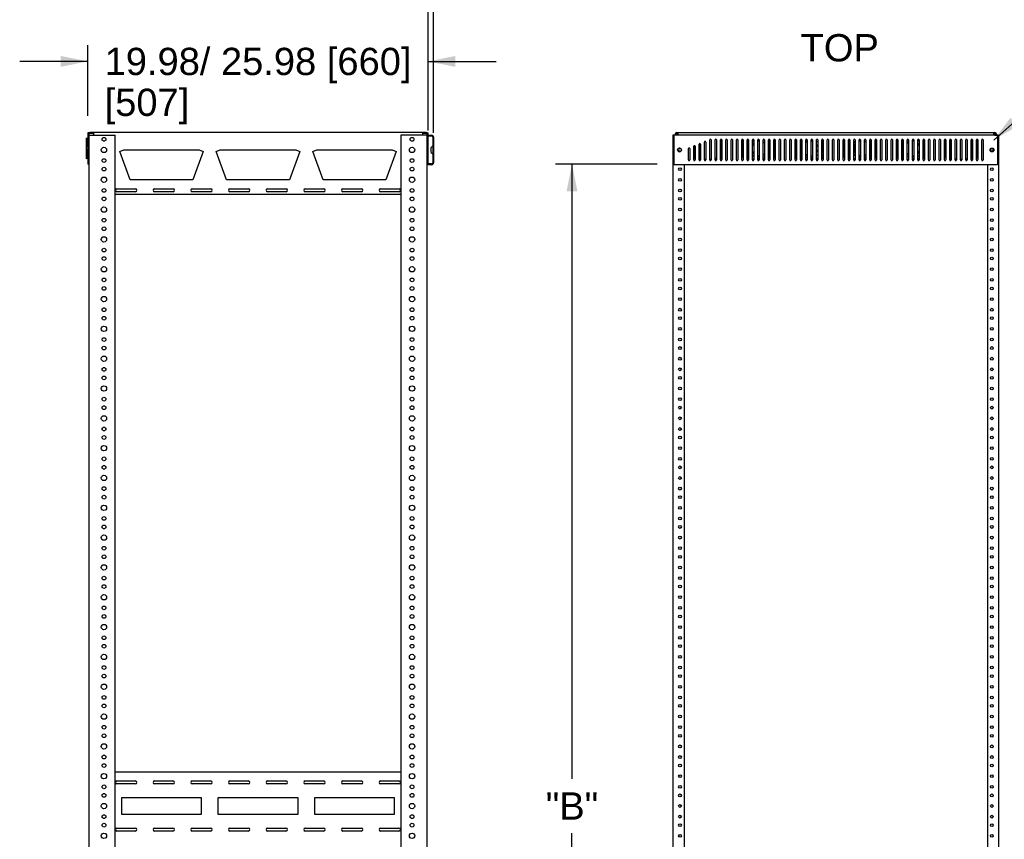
# Model space of a CAD drawing. Header units: inches. Extents: x 5 to 265, y 5 to 171.
# Tile 19 of 27: x 120 to 178, y 90 to 138. Entities that reach past the tile are written whole.
import ezdxf
from ezdxf.enums import TextEntityAlignment as Align

# ---------------------------------------------------------------- set-up
doc = ezdxf.new("R2010")
doc.units = ezdxf.units.IN
doc.header["$LTSCALE"] = 14.96
doc.header["$MEASUREMENT"] = 0
doc.layers.get('0').update_dxf_attribs({"linetype": 'CONTINUOUS'})
doc.layers.add('03_ALL_AXES', color=7, linetype='CONTINUOUS')
doc.layers.add('09_ALL_DETAIL_ITEMS', color=7, linetype='CONTINUOUS')
doc.styles.get("Standard").update_dxf_attribs({"font": 'arial.ttf'})
doc.dimstyles.new('DIMSTYLE_1', dxfattribs={"dimtxt": 1.6, "dimasz": 1.6, "dimexe": 0.06, "dimexo": 0.0625, "dimgap": 0.05, "dimtad": 0, "dimtih": 1, "dimtoh": 1, "dimdec": 3, "dimzin": 4, "dimdsep": 46, "dimtxsty": 'Standard', "dimblk": '_FILLED', "dimblk1": '_FILLED', "dimblk2": '_FILLED', "dimcen": 0.09, "dimadec": 0, "dimazin": 0, "dimtfac": 1, "dimtdec": 3, "dimtofl": 0, "dimtmove": 0, "dimatfit": 3, "dimldrblk": '_FILLED', "dimfxl": 0, "dimtolj": 1, "dimtzin": 4, "dimarcsym": 0})
doc.dimstyles.new('DIMSTYLE_2', dxfattribs={"dimtxt": 1.6, "dimasz": 1.6, "dimexe": 0.06, "dimexo": 0.0625, "dimgap": 0.05, "dimtad": 0, "dimtih": 1, "dimtoh": 1, "dimzin": 4, "dimdsep": 46, "dimtxsty": 'Standard', "dimblk": '_FILLED', "dimblk1": '_FILLED', "dimblk2": '_FILLED', "dimcen": 0.09, "dimadec": 0, "dimazin": 0, "dimtfac": 1, "dimtofl": 0, "dimtmove": 0, "dimatfit": 3, "dimldrblk": '_FILLED', "dimfxl": 0, "dimtolj": 1, "dimtzin": 4, "dimarcsym": 0})
doc.dimstyles.get("Standard").update_dxf_attribs({"dimtxt": 1.6, "dimasz": 1.6, "dimexe": 0.06, "dimexo": 0.0625, "dimgap": 0.09, "dimtad": 0, "dimtih": 1, "dimtoh": 1, "dimdec": 3, "dimzin": 4, "dimdsep": 46, "dimtxsty": 'Standard', "dimblk": '_FILLED', "dimblk1": '_FILLED', "dimblk2": '_FILLED', "dimcen": 0.09, "dimadec": 0, "dimazin": 0, "dimtp": 0.001, "dimtm": 0.001, "dimtfac": 1, "dimtdec": 3, "dimtofl": 0, "dimtmove": 0, "dimatfit": 3, "dimldrblk": '_FILLED', "dimfxl": 0, "dimtolj": 1, "dimtzin": 4, "dimarcsym": 0})

# ---------------------------------------------------------------- blocks, each defined once
blk = doc.blocks.new('_FILLED')
at = {"color": 0, "linetype": 'ByBlock'}
blk.add_solid([(0, 0), (-1, 0.2), (-1, -0.2)], dxfattribs=at)
blk = doc.blocks.new('*D13')
at = {"color": 7, "linetype": 'Continuous'}
for p, q in [((123.8, 131.978), (123.8, 136.132)), ((143.776, 131.978), (143.776, 136.132)), ((123.8, 135.172), (119.8, 135.172)), ((143.776, 135.172), (147.776, 135.172))]:
    blk.add_line(p, q, dxfattribs=at)
at = {"color": 7, "linetype": 'Continuous', "xscale": 1.6, "yscale": 1.6, "zscale": 1.6}
blk.add_blockref('_FILLED', (123.8, 135.172), dxfattribs=at)
at = {"color": 7, "linetype": 'Continuous', "xscale": 1.6, "yscale": 1.6, "zscale": 1.6, "rotation": 180}
blk.add_blockref('_FILLED', (143.776, 135.172), dxfattribs=at)
at = {"color": 7, "linetype": 'Continuous'}
for s, p in [('19.98', (127.581, 134.372)), ('/ 25.98 [660]', (136.584, 134.372)), ('[', (125.095, 131.972)), ('507', (127.269, 131.972)), (']', (129.443, 131.972))]:
    blk.add_text(s, height=1.6, dxfattribs=at).set_placement(p, align=Align.CENTER)
blk = doc.blocks.new('*D14')
at = {"color": 7, "linetype": 'Continuous'}
for p, q in [((143.776, 131.128), (143.776, 144.258)), ((144.089, 130.987), (144.089, 144.258)), ((143.776, 143.298), (137.416, 143.298)), ((144.089, 143.298), (148.089, 143.298))]:
    blk.add_line(p, q, dxfattribs=at)
at = {"color": 7, "linetype": 'Continuous', "xscale": 1.6, "yscale": 1.6, "zscale": 1.6}
blk.add_blockref('_FILLED', (143.776, 143.298), dxfattribs=at)
at = {"color": 7, "linetype": 'Continuous', "xscale": 1.6, "yscale": 1.6, "zscale": 1.6, "rotation": 180}
blk.add_blockref('_FILLED', (144.089, 143.298), dxfattribs=at)
at = {"color": 7, "linetype": 'Continuous'}
for s, p in [('.31', (132.536, 142.498)), ('[', (134.754, 142.498)), ('8', (135.997, 142.498)), (']', (136.616, 142.498)), ('(TRIM PANEL)', (136.616, 140.098))]:
    blk.add_text(s, height=1.6, dxfattribs=at).set_placement(p, align=Align.RIGHT)
blk = doc.blocks.new('*D18')
at = {"color": 7, "linetype": 'Continuous'}
for p, q in [((157.207, 129.141), (151.256, 129.141)), ((152.216, 129.141), (152.216, 93.078)), ((152.216, 53.815), (152.216, 89.878)), ((157.207, 53.815), (151.256, 53.815))]:
    blk.add_line(p, q, dxfattribs=at)
at = {"color": 7, "linetype": 'Continuous', "xscale": 1.6, "yscale": 1.6, "zscale": 1.6}
for p, rotation in [((152.216, 129.141), 90), ((152.216, 53.815), 270)]:
    blk.add_blockref('_FILLED', p, dxfattribs=dict(at, rotation=rotation))
at = {"color": 7, "linetype": 'Continuous'}
blk.add_text('"B"', height=1.6, dxfattribs=at).set_placement((152.216, 90.678), align=Align.CENTER)

msp = doc.modelspace()

# ---------------------------------------------------------------- linework, layer by layer
at = {"color": 7, "linetype": 'Continuous'}
for p, q in [((123.8, 130.9777), (123.8, 129.1407)), ((123.86, 130.9777), (123.8, 130.9777)), ((123.86, 130.9777), (123.86, 129.1407)), ((123.878, 53.8147), (123.878, 130.8527)), ((123.878, 130.8527), (125.405, 130.8527)), ((143.667, 130.9957), (123.909, 130.9957)), ((124.129, 130.9357), (123.909, 130.9357)), ((124.129, 130.9957), (124.129, 130.8527)), ((125.405, 52.1027), (125.405, 130.8527)), ((142.171, 130.8527), (142.171, 52.1027)), ((143.698, 130.8527), (142.171, 130.8527)), ((143.447, 130.9957), (143.447, 130.8527)), ((143.667, 130.9357), (143.447, 130.9357)), ((143.698, 130.8527), (143.698, 53.8147)), ((143.716, 129.1407), (143.716, 130.9777)), ((143.716, 130.9777), (143.776, 130.9777)), ((143.776, 130.8437), (143.776, 130.9777)), ((143.776, 130.8437), (143.776, 130.7967)), ((143.776, 130.8437), (143.98, 130.8437)), ((143.776, 129.1587), (143.776, 130.7967)), ((143.776, 130.7967), (143.98, 130.7967)), ((144.042, 130.7347), (144.042, 129.2207)), ((144.089, 130.7347), (144.089, 129.2207)), ((158.1449, 130.8527), (158.1449, 52.1027)), ((158.3842, 130.8527), (158.1449, 130.8527)), ((158.1969, 130.8437), (158.1969, 129.1117)), ((177.1969, 130.8437), (158.1969, 130.8437)), ((158.2699, 130.8867), (158.2699, 130.8527)), ((158.3299, 130.8867), (158.3299, 130.8527)), ((158.3789, 130.9957), (177.0359, 130.9957)), ((158.4212, 130.9357), (158.3789, 130.9357)), ((158.3802, 130.8437), (158.4399, 130.9777)), ((158.4399, 130.8867), (158.4399, 130.9957)), ((176.9749, 130.8867), (176.9749, 130.9957)), ((176.9749, 130.9777), (177.0346, 130.8437)), ((177.0359, 130.9357), (176.9936, 130.9357)), ((177.0306, 130.8527), (177.2699, 130.8527)), ((177.0849, 130.8527), (177.0849, 130.8867)), ((177.1449, 130.8527), (177.1449, 130.8867)), ((177.1969, 130.8437), (177.1969, 129.1117)), ((177.2699, 52.1027), (177.2699, 130.8527)), ((123.86, 130.4543), (123.8, 130.4543)), ((143.716, 130.4543), (143.776, 130.4543)), ((177.1969, 130.479), (177.2079, 130.4543)), ((177.2079, 130.4543), (177.2079, 129.1407)), ((125.6711, 129.8922), (125.9061, 129.9777)), ((126.277, 128.2277), (125.6711, 129.8922)), ((125.9061, 129.9777), (130.3379, 129.9777)), ((130.5728, 129.8922), (129.967, 128.2277)), ((130.3379, 129.9777), (130.5728, 129.8922)), ((131.3371, 129.8922), (131.5721, 129.9777)), ((131.943, 128.2277), (131.3371, 129.8922)), ((131.5721, 129.9777), (136.0039, 129.9777)), ((136.2388, 129.8922), (135.633, 128.2277)), ((136.0039, 129.9777), (136.2388, 129.8922)), ((137.0031, 129.8922), (137.2381, 129.9777)), ((137.609, 128.2277), (137.0031, 129.8922)), ((137.2381, 129.9777), (141.6699, 129.9777)), ((141.9048, 129.8922), (141.299, 128.2277)), ((141.6699, 129.9777), (141.9048, 129.8922)), ((123.86, 129.1407), (123.8, 129.1407)), ((143.716, 129.1407), (143.776, 129.1407)), ((143.776, 129.1117), (143.776, 129.1587)), ((143.98, 129.1587), (143.776, 129.1587)), ((143.98, 129.1117), (143.776, 129.1117)), ((177.1969, 129.1117), (158.1969, 129.1117)), ((158.8199, 53.8437), (158.8199, 129.1117)), ((176.5949, 129.1117), (176.5949, 53.8437)), ((177.2079, 129.1407), (177.1969, 129.1407)), ((129.967, 128.2277), (126.277, 128.2277)), ((135.633, 128.2277), (131.943, 128.2277)), ((141.299, 128.2277), (137.609, 128.2277)), ((142.171, 127.3607), (125.405, 127.3607)), ((125.405, 93.4777), (142.171, 93.4777)), ((158.4839, 93.2661), (158.4839, 93.1893)), ((176.9309, 93.1893), (176.9309, 93.2661)), ((125.789, 90.9777), (125.789, 91.9777)), ((125.789, 91.9777), (130.455, 91.9777)), ((130.455, 91.9777), (130.455, 90.9777)), ((131.455, 90.9777), (131.455, 91.9777)), ((131.455, 91.9777), (136.121, 91.9777)), ((136.121, 91.9777), (136.121, 90.9777)), ((137.121, 91.9777), (141.787, 91.9777)), ((137.121, 90.9777), (137.121, 91.9777)), ((141.787, 91.9777), (141.787, 90.9777)), ((130.455, 90.9777), (125.789, 90.9777)), ((136.121, 90.9777), (131.455, 90.9777)), ((141.787, 90.9777), (137.121, 90.9777)), ((158.4839, 89.7661), (158.4839, 89.6893)), ((176.9309, 89.6893), (176.9309, 89.7661))]:
    msp.add_line(p, q, dxfattribs=at)
for centre, radius, start, end in [((123.909, 130.8867), 0.109, 90, 135), ((123.909, 130.8867), 0.049, 90, 180), ((143.667, 130.8867), 0.109, 45, 90), ((143.667, 130.8867), 0.049, 0, 90), ((143.98, 130.7347), 0.109, 0, 90), ((143.98, 130.7347), 0.062, 0, 90), ((158.3789, 130.8867), 0.109, 90, 180), ((158.3789, 130.8867), 0.049, 90, 180), ((177.0359, 130.8867), 0.109, 0, 90), ((177.0359, 130.8867), 0.049, 0, 90), ((143.98, 129.2207), 0.109, 270, 360), ((143.98, 129.2207), 0.062, 270, 360)]:
    msp.add_arc(centre, radius, start, end, dxfattribs=at)
at = {"layer": '03_ALL_AXES', "color": 7, "linetype": 'Continuous'}
for p, q in [((123.782, 130.6302), (123.722, 130.674)), ((123.722, 129.4615), (123.722, 130.6738)), ((123.782, 130.1506), (123.782, 130.6301)), ((123.782, 130.1506), (123.722, 130.1315)), ((123.782, 130.2035), (123.8, 130.1977)), ((123.8, 130.1564), (123.782, 130.1506)), ((143.9471, 130.1241), (144.0268, 130.1933)), ((143.9471, 129.8312), (143.9471, 130.1241)), ((159.0519, 129.3902), (159.0519, 130.0652)), ((159.1269, 130.0652), (159.1269, 129.3902)), ((159.3649, 129.3902), (159.3649, 130.1902)), ((159.3924, 130.2259), (159.3924, 129.5127)), ((159.4399, 130.1902), (159.4399, 129.3902)), ((159.6779, 129.3902), (159.6779, 130.3152)), ((159.7424, 130.3399), (159.7424, 129.5127)), ((159.7529, 130.3152), (159.7529, 129.3902)), ((159.9909, 129.3902), (159.9909, 130.4402)), ((160.0659, 130.4402), (160.0659, 129.3902)), ((160.3039, 129.3902), (160.3039, 130.5652)), ((160.3789, 130.5652), (160.3789, 129.3902)), ((160.6169, 129.3902), (160.6169, 130.5652)), ((160.6224, 129.5127), (160.6224, 130.5837)), ((160.6919, 130.5652), (160.6919, 129.3902)), ((160.9299, 129.3902), (160.9299, 130.5652)), ((160.9724, 129.5127), (160.9724, 130.5927)), ((161.0049, 130.5652), (161.0049, 129.3902)), ((161.2429, 129.3902), (161.2429, 130.5652)), ((161.3179, 130.5652), (161.3179, 129.3902)), ((161.5559, 129.3902), (161.5559, 130.5652)), ((161.6309, 130.5652), (161.6309, 129.3902)), ((161.8689, 129.3902), (161.8689, 130.5652)), ((161.9439, 130.5652), (161.9439, 129.3902)), ((162.1819, 129.3902), (162.1819, 130.5652)), ((162.1924, 130.5927), (162.1924, 129.5127)), ((162.2569, 130.5652), (162.2569, 129.3902)), ((162.4949, 129.3902), (162.4949, 130.5652)), ((162.5424, 130.5927), (162.5424, 129.5127)), ((162.5699, 130.5652), (162.5699, 129.3902)), ((162.8079, 129.3902), (162.8079, 130.5652)), ((162.8829, 130.5652), (162.8829, 129.3902)), ((163.1209, 129.3902), (163.1209, 130.5652)), ((163.1959, 130.5652), (163.1959, 129.3902)), ((163.4339, 129.3902), (163.4339, 130.5652)), ((163.5089, 130.5652), (163.5089, 129.3902)), ((163.7469, 129.3902), (163.7469, 130.5652)), ((163.7724, 129.5127), (163.7724, 130.5927)), ((163.8219, 130.5652), (163.8219, 129.3902)), ((164.0599, 129.3902), (164.0599, 130.5652)), ((164.1224, 129.5127), (164.1224, 130.5927)), ((164.1349, 130.5652), (164.1349, 129.3902)), ((164.3729, 129.3902), (164.3729, 130.5652)), ((164.4479, 130.5652), (164.4479, 129.3902)), ((164.6859, 129.3902), (164.6859, 130.5652)), ((164.7609, 130.5652), (164.7609, 129.3902)), ((164.9989, 129.3902), (164.9989, 130.5652)), ((165.0739, 130.5652), (165.0739, 129.3902)), ((165.3119, 129.3902), (165.3119, 130.5652)), ((165.3424, 130.5927), (165.3424, 129.5127)), ((165.3869, 130.5652), (165.3869, 129.3902)), ((165.6249, 129.3902), (165.6249, 130.5652)), ((165.6924, 130.5862), (165.6924, 129.5127)), ((165.6999, 130.5652), (165.6999, 129.3902)), ((165.9379, 129.3902), (165.9379, 130.5652)), ((166.0129, 130.5652), (166.0129, 129.3902)), ((166.2509, 129.3902), (166.2509, 130.5652)), ((166.3259, 130.5652), (166.3259, 129.3902)), ((166.5639, 129.3902), (166.5639, 130.5652)), ((166.5724, 129.5127), (166.5724, 130.5874)), ((166.6309, 130.1996), (166.623, 130.2148)), ((166.6389, 130.5652), (166.6389, 129.3902)), ((166.8769, 129.3902), (166.8769, 130.5652)), ((166.9224, 129.5127), (166.9224, 130.5927)), ((166.9519, 130.5652), (166.9519, 129.3902)), ((167.1899, 129.3902), (167.1899, 130.5652)), ((167.2649, 130.5652), (167.2649, 129.3902)), ((167.5029, 129.3902), (167.5029, 130.5652)), ((167.5779, 130.5652), (167.5779, 129.3902)), ((167.8159, 129.3902), (167.8159, 130.5652)), ((167.8909, 130.5652), (167.8909, 129.3902)), ((168.1289, 129.3902), (168.1289, 130.5652)), ((168.1424, 130.5927), (168.1424, 129.5127)), ((168.2039, 130.5652), (168.2039, 129.3902)), ((168.4419, 129.3902), (168.4419, 130.5652)), ((168.4924, 130.5927), (168.4924, 129.5127)), ((168.5169, 130.5652), (168.5169, 129.3902)), ((168.7549, 129.3902), (168.7549, 130.5652)), ((168.8299, 130.5652), (168.8299, 129.3902)), ((169.0679, 129.3902), (169.0679, 130.5652)), ((169.1429, 130.5652), (169.1429, 129.3902)), ((169.3809, 129.3902), (169.3809, 130.5652)), ((169.4559, 130.5652), (169.4559, 129.3902)), ((169.6939, 129.3902), (169.6939, 130.5652)), ((169.7224, 129.5127), (169.7224, 130.5927)), ((169.7689, 130.5652), (169.7689, 129.3902)), ((170.0069, 129.3902), (170.0069, 130.5652)), ((170.0724, 129.5127), (170.0724, 130.5887)), ((170.0819, 130.5652), (170.0819, 129.3902)), ((170.3199, 129.3902), (170.3199, 130.5652)), ((170.3949, 130.5652), (170.3949, 129.3902)), ((170.6329, 129.3902), (170.6329, 130.5652)), ((170.7079, 130.5652), (170.7079, 129.3902)), ((170.9459, 129.3902), (170.9459, 130.5652)), ((171.0209, 130.5652), (171.0209, 129.3902)), ((171.2589, 129.3902), (171.2589, 130.5652)), ((171.2924, 130.5927), (171.2924, 129.5127)), ((171.3339, 130.5652), (171.3339, 129.3902)), ((171.5719, 129.3902), (171.5719, 130.5652)), ((171.6424, 130.5824), (171.6424, 129.5127)), ((171.6469, 130.5652), (171.6469, 129.3902)), ((171.8849, 129.3902), (171.8849, 130.5652)), ((171.9599, 130.5652), (171.9599, 129.3902)), ((172.1979, 129.3902), (172.1979, 130.5652)), ((172.2729, 130.5652), (172.2729, 129.3902)), ((172.5109, 129.3902), (172.5109, 130.5652)), ((172.5224, 129.5127), (172.5224, 130.5927)), ((172.5425, 130.3539), (172.5379, 130.3609)), ((172.5859, 130.5652), (172.5859, 129.3902)), ((172.8239, 129.3902), (172.8239, 130.5652)), ((172.8724, 129.5127), (172.8724, 130.5927)), ((172.8989, 130.5652), (172.8989, 129.3902)), ((173.1369, 129.3902), (173.1369, 130.5652)), ((173.2119, 130.5652), (173.2119, 129.3902)), ((173.4499, 129.3902), (173.4499, 130.5652)), ((173.5249, 130.5652), (173.5249, 129.3902)), ((173.7629, 129.3902), (173.7629, 130.5652)), ((173.8379, 130.5652), (173.8379, 129.3902)), ((174.0759, 129.3902), (174.0759, 130.5652)), ((174.0924, 130.5927), (174.0924, 129.5127)), ((174.1509, 130.5652), (174.1509, 129.3902)), ((174.3889, 129.3902), (174.3889, 130.5652)), ((174.4424, 130.5927), (174.4424, 129.5127)), ((174.4639, 130.5652), (174.4639, 129.3902)), ((174.7019, 129.3902), (174.7019, 130.5652)), ((174.7769, 130.5652), (174.7769, 129.3902)), ((175.0149, 129.3902), (175.0149, 130.5652)), ((175.0899, 130.5652), (175.0899, 129.3902)), ((175.3279, 129.3902), (175.3279, 130.5652)), ((175.4029, 130.5652), (175.4029, 129.3902)), ((175.6409, 129.3902), (175.6409, 130.5652)), ((175.6724, 129.5127), (175.6724, 130.5927)), ((175.7159, 130.5652), (175.7159, 129.3902)), ((175.9539, 129.3902), (175.9539, 130.5652)), ((176.0224, 129.5127), (176.0224, 130.5849)), ((176.0289, 130.5652), (176.0289, 129.3902)), ((176.2669, 129.3902), (176.2669, 130.5652)), ((176.3419, 130.5652), (176.3419, 129.3902)), ((123.722, 129.4613), (123.782, 129.5052)), ((123.782, 129.5052), (123.782, 129.9847)), ((123.782, 129.9847), (123.8, 129.979)), ((123.8, 129.9376), (123.782, 129.9319)), ((143.9471, 129.8312), (144.0268, 129.762)), ((166.6229, 129.9205), (166.6307, 129.9355)), ((168.1339, 129.4757), (168.1289, 129.4757)), ((172.5425, 129.7814), (172.5379, 129.7745)), ((174.0839, 129.4757), (174.0759, 129.4757)), ((125.51, 127.6957), (126.59, 127.6957)), ((126.59, 127.5257), (125.51, 127.5257)), ((127.7209, 127.6957), (128.8009, 127.6957)), ((128.8009, 127.5257), (127.7209, 127.5257)), ((129.9317, 127.6957), (131.0117, 127.6957)), ((131.0117, 127.5257), (129.9317, 127.5257)), ((132.1426, 127.6957), (133.2226, 127.6957)), ((133.2226, 127.5257), (132.1426, 127.5257)), ((134.3534, 127.6957), (135.4334, 127.6957)), ((135.4334, 127.5257), (134.3534, 127.5257)), ((136.5643, 127.6957), (137.6443, 127.6957)), ((137.6443, 127.5257), (136.5643, 127.5257)), ((138.7751, 127.6957), (139.8551, 127.6957)), ((139.8551, 127.5257), (138.7751, 127.5257)), ((140.986, 127.6957), (142.066, 127.6957)), ((142.066, 127.5257), (140.986, 127.5257)), ((125.507, 92.9482), (126.587, 92.9482)), ((126.587, 92.7782), (125.507, 92.7782)), ((127.7178, 92.9482), (128.7978, 92.9482)), ((128.7978, 92.7782), (127.7178, 92.7782)), ((129.9287, 92.9482), (131.0087, 92.9482)), ((131.0087, 92.7782), (129.9287, 92.7782)), ((132.1395, 92.9482), (133.2195, 92.9482)), ((133.2195, 92.7782), (132.1395, 92.7782)), ((134.3504, 92.9482), (135.4304, 92.9482)), ((135.4304, 92.7782), (134.3504, 92.7782)), ((136.5612, 92.9482), (137.6412, 92.9482)), ((137.6412, 92.7782), (136.5612, 92.7782)), ((138.7721, 92.9482), (139.8521, 92.9482)), ((139.8521, 92.7782), (138.7721, 92.7782)), ((140.9829, 92.9482), (142.0629, 92.9482)), ((142.0629, 92.7782), (140.9829, 92.7782)), ((125.507, 90.1772), (126.587, 90.1772)), ((127.7178, 90.1772), (128.7978, 90.1772)), ((129.9287, 90.1772), (131.0087, 90.1772)), ((132.1395, 90.1772), (133.2195, 90.1772)), ((134.3504, 90.1772), (135.4304, 90.1772)), ((136.5612, 90.1772), (137.6412, 90.1772)), ((138.7721, 90.1772), (139.8521, 90.1772)), ((140.9829, 90.1772), (142.0629, 90.1772)), ((126.587, 90.0072), (125.507, 90.0072)), ((128.7978, 90.0072), (127.7178, 90.0072)), ((131.0087, 90.0072), (129.9287, 90.0072)), ((133.2195, 90.0072), (132.1395, 90.0072)), ((135.4304, 90.0072), (134.3504, 90.0072)), ((137.6412, 90.0072), (136.5612, 90.0072)), ((139.8521, 90.0072), (138.7721, 90.0072)), ((142.0629, 90.0072), (140.9829, 90.0072))]:
    msp.add_line(p, q, dxfattribs=at)
for centre, radius in [((124.748, 130.6027), 0.109), ((142.828, 130.6027), 0.109), ((124.748, 129.9777), 0.1565), ((142.828, 129.9777), 0.1565), ((158.5249, 129.9777), 0.111), ((176.8689, 129.9777), 0.111), ((176.8689, 129.9777), 0.109), ((176.8599, 129.9777), 0.081), ((124.748, 129.3527), 0.109), ((142.828, 129.3527), 0.109), ((124.748, 128.8527), 0.109), ((142.828, 128.8527), 0.109), ((158.5549, 128.8527), 0.081), ((176.8599, 128.8527), 0.081), ((124.748, 128.2277), 0.1565), ((142.828, 128.2277), 0.1565), ((158.5549, 128.2277), 0.081), ((176.8599, 128.2277), 0.081), ((124.748, 127.6027), 0.109), ((124.748, 127.1027), 0.109), ((142.828, 127.6027), 0.109), ((142.828, 127.1027), 0.109), ((158.5549, 127.6027), 0.081), ((158.5549, 127.1027), 0.081), ((176.8599, 127.6027), 0.081), ((176.8599, 127.1027), 0.081), ((124.748, 126.4777), 0.1565), ((142.828, 126.4777), 0.1565), ((158.5549, 126.4777), 0.081), ((176.8599, 126.4777), 0.081), ((124.748, 125.8527), 0.109), ((124.748, 125.3527), 0.109), ((142.828, 125.8527), 0.109), ((142.828, 125.3527), 0.109), ((158.5549, 125.8527), 0.081), ((158.5549, 125.3527), 0.081), ((176.8599, 125.8527), 0.081), ((176.8599, 125.3527), 0.081), ((124.748, 124.7277), 0.1565), ((142.828, 124.7277), 0.1565), ((158.5549, 124.7277), 0.081), ((176.8599, 124.7277), 0.081), ((124.748, 124.1027), 0.109), ((124.748, 123.6027), 0.109), ((142.828, 124.1027), 0.109), ((142.828, 123.6027), 0.109), ((158.5549, 124.1027), 0.081), ((158.5549, 123.6027), 0.081), ((176.8599, 124.1027), 0.081), ((176.8599, 123.6027), 0.081), ((124.748, 122.9777), 0.1565), ((142.828, 122.9777), 0.1565), ((158.5549, 122.9777), 0.081), ((176.8599, 122.9777), 0.081), ((124.748, 122.3527), 0.109), ((124.748, 121.8527), 0.109), ((142.828, 122.3527), 0.109), ((142.828, 121.8527), 0.109), ((158.5549, 122.3527), 0.081), ((176.8599, 122.3527), 0.081), ((124.748, 121.2277), 0.1565), ((142.828, 121.2277), 0.1565), ((158.5549, 121.8527), 0.081), ((176.8599, 121.8527), 0.081), ((158.5549, 121.2277), 0.081), ((176.8599, 121.2277), 0.081), ((124.748, 120.6027), 0.109), ((124.748, 120.1027), 0.109), ((142.828, 120.6027), 0.109), ((142.828, 120.1027), 0.109), ((158.5549, 120.6027), 0.081), ((176.8599, 120.6027), 0.081), ((124.748, 119.4777), 0.1565), ((142.828, 119.4777), 0.1565), ((158.5549, 120.1027), 0.081), ((176.8599, 120.1027), 0.081), ((158.5549, 119.4777), 0.081), ((176.8599, 119.4777), 0.081), ((124.748, 118.8527), 0.109), ((142.828, 118.8527), 0.109), ((158.5549, 118.8527), 0.081), ((176.8599, 118.8527), 0.081), ((124.748, 118.3527), 0.109), ((142.828, 118.3527), 0.109), ((158.5549, 118.3527), 0.081), ((176.8599, 118.3527), 0.081), ((124.748, 117.7277), 0.1565), ((142.828, 117.7277), 0.1565), ((158.5549, 117.7277), 0.081), ((176.8599, 117.7277), 0.081), ((124.748, 117.1027), 0.109), ((142.828, 117.1027), 0.109), ((158.5549, 117.1027), 0.081), ((176.8599, 117.1027), 0.081), ((124.748, 116.6027), 0.109), ((142.828, 116.6027), 0.109), ((158.5549, 116.6027), 0.081), ((176.8599, 116.6027), 0.081), ((124.748, 115.9777), 0.1565), ((142.828, 115.9777), 0.1565), ((158.5549, 115.9777), 0.081), ((176.8599, 115.9777), 0.081), ((124.748, 115.3527), 0.109), ((142.828, 115.3527), 0.109), ((158.5549, 115.3527), 0.081), ((176.8599, 115.3527), 0.081), ((124.748, 114.8527), 0.109), ((142.828, 114.8527), 0.109), ((158.5549, 114.8527), 0.081), ((176.8599, 114.8527), 0.081), ((124.748, 114.2277), 0.1565), ((142.828, 114.2277), 0.1565), ((158.5549, 114.2277), 0.081), ((176.8599, 114.2277), 0.081), ((124.748, 113.6027), 0.109), ((142.828, 113.6027), 0.109), ((158.5549, 113.6027), 0.081), ((176.8599, 113.6027), 0.081), ((124.748, 113.1027), 0.109), ((142.828, 113.1027), 0.109), ((158.5549, 113.1027), 0.081), ((176.8599, 113.1027), 0.081), ((124.748, 112.4777), 0.1565), ((142.828, 112.4777), 0.1565), ((158.5549, 112.4777), 0.081), ((176.8599, 112.4777), 0.081), ((124.748, 111.8527), 0.109), ((142.828, 111.8527), 0.109), ((158.5549, 111.8527), 0.081), ((176.8599, 111.8527), 0.081), ((124.748, 111.3527), 0.109), ((142.828, 111.3527), 0.109), ((158.5549, 111.3527), 0.081), ((176.8599, 111.3527), 0.081), ((124.748, 110.7277), 0.1565), ((142.828, 110.7277), 0.1565), ((158.5549, 110.7277), 0.081), ((176.8599, 110.7277), 0.081), ((124.748, 110.1027), 0.109), ((142.828, 110.1027), 0.109), ((158.5549, 110.1027), 0.081), ((176.8599, 110.1027), 0.081), ((124.748, 109.6027), 0.109), ((142.828, 109.6027), 0.109), ((158.5549, 109.6027), 0.081), ((176.8599, 109.6027), 0.081), ((124.748, 108.9777), 0.1565), ((142.828, 108.9777), 0.1565), ((158.5549, 108.9777), 0.081), ((176.8599, 108.9777), 0.081), ((124.748, 108.3527), 0.109), ((142.828, 108.3527), 0.109), ((158.5549, 108.3527), 0.081), ((176.8599, 108.3527), 0.081), ((124.748, 107.8527), 0.109), ((142.828, 107.8527), 0.109), ((158.5549, 107.8527), 0.081), ((176.8599, 107.8527), 0.081), ((124.748, 107.2277), 0.1565), ((142.828, 107.2277), 0.1565), ((158.5549, 107.2277), 0.081), ((176.8599, 107.2277), 0.081), ((124.748, 106.6027), 0.109), ((142.828, 106.6027), 0.109), ((158.5549, 106.6027), 0.081), ((176.8599, 106.6027), 0.081), ((124.748, 106.1027), 0.109), ((142.828, 106.1027), 0.109), ((158.5549, 106.1027), 0.081), ((176.8599, 106.1027), 0.081), ((124.748, 105.4777), 0.1565), ((142.828, 105.4777), 0.1565), ((158.5549, 105.4777), 0.081), ((176.8599, 105.4777), 0.081), ((124.748, 104.8527), 0.109), ((142.828, 104.8527), 0.109), ((158.5549, 104.8527), 0.081), ((176.8599, 104.8527), 0.081), ((124.748, 104.3527), 0.109), ((142.828, 104.3527), 0.109), ((158.5549, 104.3527), 0.081), ((176.8599, 104.3527), 0.081), ((124.748, 103.7277), 0.1565), ((142.828, 103.7277), 0.1565), ((158.5549, 103.7277), 0.081), ((176.8599, 103.7277), 0.081), ((124.748, 103.1027), 0.109), ((142.828, 103.1027), 0.109), ((158.5549, 103.1027), 0.081), ((176.8599, 103.1027), 0.081), ((124.748, 102.6027), 0.109), ((142.828, 102.6027), 0.109), ((158.5549, 102.6027), 0.081), ((176.8599, 102.6027), 0.081), ((124.748, 101.9777), 0.1565), ((142.828, 101.9777), 0.1565), ((158.5549, 101.9777), 0.081), ((176.8599, 101.9777), 0.081), ((124.748, 101.3527), 0.109), ((142.828, 101.3527), 0.109), ((158.5549, 101.3527), 0.081), ((176.8599, 101.3527), 0.081), ((124.748, 100.8527), 0.109), ((142.828, 100.8527), 0.109), ((158.5549, 100.8527), 0.081), ((176.8599, 100.8527), 0.081), ((124.748, 100.2277), 0.1565), ((142.828, 100.2277), 0.1565), ((158.5549, 100.2277), 0.081), ((176.8599, 100.2277), 0.081), ((124.748, 99.6027), 0.109), ((142.828, 99.6027), 0.109), ((158.5549, 99.6027), 0.081), ((176.8599, 99.6027), 0.081), ((124.748, 99.1027), 0.109), ((142.828, 99.1027), 0.109), ((158.5549, 99.1027), 0.081), ((176.8599, 99.1027), 0.081), ((124.748, 98.4777), 0.1565), ((142.828, 98.4777), 0.1565), ((158.5549, 98.4777), 0.081), ((176.8599, 98.4777), 0.081), ((124.748, 97.8527), 0.109), ((142.828, 97.8527), 0.109), ((158.5549, 97.8527), 0.081), ((176.8599, 97.8527), 0.081), ((124.748, 97.3527), 0.109), ((142.828, 97.3527), 0.109), ((158.5549, 97.3527), 0.081), ((176.8599, 97.3527), 0.081), ((124.748, 96.7277), 0.1565), ((142.828, 96.7277), 0.1565), ((158.5549, 96.7277), 0.081), ((176.8599, 96.7277), 0.081), ((124.748, 96.1027), 0.109), ((142.828, 96.1027), 0.109), ((158.5549, 96.1027), 0.081), ((176.8599, 96.1027), 0.081), ((124.748, 95.6027), 0.109), ((142.828, 95.6027), 0.109), ((158.5549, 95.6027), 0.081), ((176.8599, 95.6027), 0.081), ((124.748, 94.9777), 0.1565), ((142.828, 94.9777), 0.1565), ((158.5549, 94.9777), 0.081), ((176.8599, 94.9777), 0.081), ((124.748, 94.3527), 0.109), ((142.828, 94.3527), 0.109), ((158.5549, 94.3527), 0.081), ((176.8599, 94.3527), 0.081), ((124.748, 93.8527), 0.109), ((142.828, 93.8527), 0.109), ((158.5549, 93.8527), 0.081), ((176.8599, 93.8527), 0.081), ((124.748, 93.2277), 0.1565), ((142.828, 93.2277), 0.1565), ((158.5549, 93.2277), 0.081), ((176.8599, 93.2277), 0.081), ((124.748, 92.6027), 0.109), ((142.828, 92.6027), 0.109), ((158.5549, 92.6027), 0.081), ((176.8599, 92.6027), 0.081), ((124.748, 92.1027), 0.109), ((142.828, 92.1027), 0.109), ((158.5549, 92.1027), 0.081), ((176.8599, 92.1027), 0.081), ((124.748, 91.4777), 0.1565), ((142.828, 91.4777), 0.1565), ((158.5549, 91.4777), 0.081), ((176.8599, 91.4777), 0.081), ((124.748, 90.8527), 0.109), ((142.828, 90.8527), 0.109), ((158.5549, 90.8527), 0.081), ((176.8599, 90.8527), 0.081), ((124.748, 90.3527), 0.109), ((142.828, 90.3527), 0.109), ((158.5549, 90.3527), 0.081), ((176.8599, 90.3527), 0.081), ((124.748, 89.7277), 0.1565), ((142.828, 89.7277), 0.1565), ((158.5549, 89.7277), 0.081), ((176.8599, 89.7277), 0.081)]:
    msp.add_circle(centre, radius, dxfattribs=at)
for centre, radius, start, end in [((122.6832, 134.4131), 4.2033, 285.1539, 285.408254), ((143.9977, 130.2267), 0.0442, 311, 360), ((158.5459, 129.9777), 0.109, 90.301925, 269.698075), ((158.5549, 129.9777), 0.081, 18.844636, 341.155364), ((159.0894, 130.0652), 0.0375, 0, 180), ((159.4024, 130.1902), 0.0375, 0, 180), ((159.7154, 130.3152), 0.0375, 0, 180), ((160.0284, 130.4402), 0.0375, 0, 180), ((160.3414, 130.5652), 0.0375, 0, 180), ((160.6544, 130.5652), 0.0375, 0, 180), ((160.9674, 130.5652), 0.0375, 0, 180), ((161.0574, 130.5927), 0.085, 173.414475, 180), ((161.2804, 130.5652), 0.0375, 0, 180), ((161.5934, 130.5652), 0.0375, 0, 180), ((161.9064, 130.5652), 0.0375, 0, 180), ((162.2194, 130.5652), 0.0375, 0, 180), ((162.5324, 130.5652), 0.0375, 0, 180), ((162.4574, 130.5927), 0.085, 0, 6.585525), ((163.2074, 130.0677), 0.5625, 125.495017, 135.783563), ((163.2123, 130.0671), 0.4664, 138.82191, 150.87973), ((163.2074, 130.0677), 0.4375, 137.67324, 156.545287), ((162.8454, 130.5652), 0.0375, 0, 180), ((163.2019, 130.0757), 0.4529, 137.575669, 138.770561), ((163.2031, 130.0746), 0.4546, 135.184021, 137.574872), ((163.1979, 130.0909), 0.4374, 90.261863, 100.234422), ((163.2074, 130.0677), 0.4375, 91.515239, 101.470206), ((163.1584, 130.5652), 0.0375, 0, 180), ((163.4714, 130.5652), 0.0375, 0, 180), ((163.2074, 130.0677), 0.4375, 45.920536, 58.479067), ((163.2074, 130.0677), 0.5625, 57.260778, 65.834018), ((163.7844, 130.5652), 0.0375, 0, 180), ((163.7699, 130.0677), 0.02, 268.981355, 91.018645), ((163.8574, 130.5927), 0.085, 174.028589, 180), ((163.7699, 130.0677), 0.045, 273.810728, 86.189983), ((164.0974, 130.5652), 0.0375, 0, 180), ((164.4104, 130.5652), 0.0375, 0, 180), ((164.7234, 130.5652), 0.0375, 0, 180), ((165.0364, 130.5652), 0.0375, 0, 180), ((165.3494, 130.5652), 0.0375, 0, 180), ((165.2574, 130.5927), 0.085, 0, 6.361389), ((165.6449, 130.0677), 0.045, 87.707557, 116.70092), ((165.6624, 130.5652), 0.0375, 0, 180), ((165.6449, 130.0677), 0.02, 88.981355, 125.761682), ((166.2074, 130.0677), 0.5625, 176.273758, 177.962657), ((166.2074, 130.0677), 0.5625, 182.037289, 202.972469), ((166.2074, 130.0677), 0.5625, 157.027531, 176.273706), ((166.2074, 130.0677), 0.4375, 116.611925, 128.52379), ((166.2009, 130.0782), 0.4504, 114.927715, 126.034677), ((165.9754, 130.5652), 0.0375, 0, 180), ((166.2074, 130.0677), 0.5625, 111.075985, 118.400347), ((166.2884, 130.5652), 0.0375, 0, 180), ((166.2074, 130.0677), 0.4375, 74.153201, 84.256692), ((166.1987, 130.0966), 0.4316, 72.851417, 82.983413), ((166.6014, 130.5652), 0.0375, 0, 180), ((166.5863, 130.2864), 0.045, 251.425874, 297.052059), ((166.5863, 130.2864), 0.02, 225.237632, 298.690268), ((166.2074, 130.0677), 0.5625, 39.444311, 49.353303), ((166.2074, 130.0676), 0.4375, 25.210965, 27.380435), ((166.2074, 130.0677), 0.4375, 26.859427, 27.380536), ((166.2074, 130.0677), 0.4375, 8.833954, 24.104119), ((166.9144, 130.5652), 0.0375, 0, 180), ((167.0074, 130.5927), 0.085, 173.94893, 180), ((167.2274, 130.5652), 0.0375, 0, 180), ((167.5404, 130.5652), 0.0375, 0, 180), ((167.8534, 130.5652), 0.0375, 0, 180), ((168.1664, 130.5652), 0.0375, 0, 180), ((168.4794, 130.5652), 0.0375, 0, 180), ((168.4074, 130.5927), 0.085, 0, 5.583556), ((169.2093, 130.0687), 0.4631, 145.838118, 170.005879), ((169.2074, 130.0677), 0.5625, 132.50367, 143.669174), ((168.7924, 130.5652), 0.0375, 0, 180), ((169.2074, 130.0677), 0.4375, 150.421361, 209.578623), ((169.2074, 130.0677), 0.4375, 98.566093, 108.77585), ((169.1986, 130.0868), 0.4415, 97.324184, 107.279316), ((169.1054, 130.5652), 0.0375, 0, 180), ((169.4184, 130.5652), 0.0375, 0, 180), ((169.2074, 130.0677), 0.4375, 55.17904, 66.466208), ((169.203, 130.107), 0.4203, 52.749046, 64.644502), ((169.2074, 130.0677), 0.5625, 63.443382, 70.420276), ((169.7314, 130.5652), 0.0375, 0, 180), ((169.8074, 130.5927), 0.085, 173.414475, 180), ((169.2074, 130.0677), 0.5625, 6.496295, 22.97248), ((170.0444, 130.5652), 0.0375, 0, 180), ((170.3574, 130.5652), 0.0375, 0, 180), ((170.6704, 130.5652), 0.0375, 0, 180), ((170.9834, 130.5652), 0.0375, 0, 180), ((171.2964, 130.5652), 0.0375, 0, 180), ((171.2074, 130.5927), 0.085, 0, 6.585525), ((171.6094, 130.5652), 0.0375, 0, 180), ((171.6449, 130.0677), 0.045, 93.626703, 266.372973), ((171.6449, 130.0677), 0.02, 88.981355, 271.018645), ((172.2039, 130.0738), 0.4558, 122.394892, 134.85409), ((172.2074, 130.0677), 0.5625, 116.46914, 125.256253), ((172.2074, 130.0677), 0.4375, 124.768102, 137.67324), ((171.9224, 130.5652), 0.0375, 0, 180), ((172.2354, 130.5652), 0.0375, 0, 180), ((172.1979, 130.0909), 0.4374, 80.025383, 90.001478), ((172.2074, 130.0677), 0.4375, 81.300664, 91.250223), ((172.5484, 130.5652), 0.0375, 0, 180), ((172.1599, 130.0691), 0.4776, 37.658265, 40.230719), ((172.2074, 130.0677), 0.5625, 47.347503, 55.640802), ((172.2074, 130.0677), 0.4375, 32.619483, 43.392886), ((172.5863, 130.2864), 0.045, 122.947941, 268.034615), ((172.5863, 130.2864), 0.02, 121.309732, 268.683529), ((172.8614, 130.5652), 0.0375, 0, 180), ((172.9574, 130.5927), 0.085, 174.883018, 180), ((173.1744, 130.5652), 0.0375, 0, 180), ((173.4874, 130.5652), 0.0375, 0, 180), ((173.8004, 130.5652), 0.0375, 0, 180), ((174.1134, 130.5652), 0.0375, 0, 180), ((174.4264, 130.5652), 0.0375, 0, 180), ((174.3574, 130.5927), 0.085, 0, 4.415035), ((174.7394, 130.5652), 0.0375, 0, 180), ((175.0524, 130.5652), 0.0375, 0, 180), ((175.3654, 130.5652), 0.0375, 0, 180), ((175.6784, 130.5652), 0.0375, 0, 180), ((175.7574, 130.5927), 0.085, 173.414475, 180), ((175.9914, 130.5652), 0.0375, 0, 180), ((176.3044, 130.5652), 0.0375, 0, 180), ((120.4242, 119.5449), 10.9665, 72.170426, 72.499418), ((122.6819, 125.7167), 4.209, 74.595802, 74.849804), ((143.9977, 129.7286), 0.0442, 0, 49), ((159.3074, 129.5127), 0.085, 313.398077, 360), ((159.6574, 129.5127), 0.085, 284.018964, 360), ((160.7074, 129.5127), 0.085, 180, 259.40567), ((161.0574, 129.5127), 0.085, 180, 231.791335), ((162.1074, 129.5127), 0.085, 332.072624, 360), ((162.4574, 129.5127), 0.085, 296.899399, 360), ((163.2074, 130.0677), 0.5625, 224.216437, 234.504983), ((163.2131, 130.0687), 0.4674, 209.06782, 220.508196), ((163.2074, 130.0677), 0.4375, 203.454797, 222.081668), ((162.8074, 129.5127), 0.085, 270.345697, 333.139842), ((163.2029, 130.0604), 0.4543, 220.54329, 224.75874), ((163.198, 130.0453), 0.4383, 259.762826, 269.720559), ((163.2074, 130.0677), 0.4375, 258.529747, 268.484856), ((163.2074, 130.0677), 0.5625, 261.128266, 268.814433), ((163.5074, 129.5127), 0.085, 209.002118, 271.036991), ((163.2074, 130.0677), 0.5625, 293.7732, 302.739222), ((163.2074, 130.0677), 0.4375, 301.520958, 314.079692), ((163.8574, 129.5127), 0.085, 180, 244.635227), ((164.2074, 129.5127), 0.085, 180, 210.083699), ((165.2574, 129.5127), 0.085, 310.165654, 360), ((165.6449, 130.0677), 0.045, 241.161003, 272.292443), ((165.6074, 129.5127), 0.085, 281.924353, 360), ((166.2074, 130.0677), 0.4375, 231.476272, 243.388058), ((166.2074, 130.0677), 0.5625, 241.108633, 249.661044), ((166.201, 130.0574), 0.4507, 234.011215, 245.059915), ((166.2074, 130.0677), 0.4375, 275.743368, 285.846482), ((166.2074, 130.0677), 0.5625, 274.472144, 282.262195), ((166.1983, 130.0407), 0.4336, 277.045524, 287.136955), ((166.5863, 129.8489), 0.045, 62.947941, 108.574126), ((166.5863, 129.8489), 0.02, 61.309732, 134.762396), ((166.6574, 129.5127), 0.085, 180, 257.415402), ((166.2074, 130.0677), 0.5625, 310.646697, 320.555689), ((166.2074, 130.0677), 0.4375, 332.619464, 351.166511), ((166.3606, 130.0807), 0.3067, 331.739743, 335.886905), ((167.0074, 129.5127), 0.085, 180, 228.763879), ((168.0574, 129.5127), 0.085, 328.828591, 360), ((168.4074, 129.5127), 0.085, 294.597511, 360), ((169.2109, 130.0671), 0.4647, 189.752502, 204.263165), ((169.2074, 130.0677), 0.5625, 216.330826, 227.49633), ((168.7574, 129.5127), 0.085, 268.272017, 329.916301), ((169.2127, 130.0685), 0.467, 204.331642, 214.144685), ((169.2074, 130.0677), 0.4375, 251.224158, 261.433905), ((169.2074, 130.0677), 0.5625, 255.505562, 263.392366), ((169.1984, 130.0476), 0.4406, 252.741163, 262.691034), ((169.4574, 129.5127), 0.085, 205.801118, 268.963009), ((169.2074, 130.0677), 0.4375, 293.533733, 304.820984), ((169.2074, 130.0677), 0.5625, 288.110225, 296.378334), ((169.2056, 130.0233), 0.4147, 295.329071, 307.429719), ((169.8074, 129.5127), 0.085, 180, 242.333789), ((169.2074, 130.0677), 0.5625, 337.02752, 353.493282), ((170.1574, 129.5127), 0.085, 180, 206.860158), ((171.2074, 129.5127), 0.085, 307.475149, 360), ((171.2469, 129.3907), 0.085, 68.056168, 81.327188), ((171.5574, 129.5127), 0.085, 279.924868, 360), ((172.2034, 130.0608), 0.4548, 225.086541, 237.601482), ((172.2074, 130.0677), 0.5625, 234.743747, 243.740777), ((172.2074, 130.0677), 0.4375, 222.484691, 235.231974), ((172.2574, 129.5127), 0.085, 224.416712, 280.59433), ((172.2074, 130.0677), 0.5625, 269.020553, 276.708716), ((172.2074, 130.0677), 0.4375, 268.749871, 278.699315), ((172.1979, 130.0434), 0.4364, 269.993398, 279.992791), ((172.6074, 129.5127), 0.085, 180, 255.243249), ((172.146, 130.0794), 0.4966, 319.656051, 322.121199), ((172.2074, 130.0677), 0.5625, 304.359198, 312.652497), ((172.2074, 130.0677), 0.4375, 316.607326, 327.380534), ((172.5863, 129.8489), 0.045, 90.503917, 237.052059), ((172.5863, 129.8489), 0.02, 91.316468, 238.690268), ((172.9574, 129.5127), 0.085, 180, 225.511853), ((174.0074, 129.5127), 0.085, 325.53619, 360), ((174.3574, 129.5127), 0.085, 292.299221, 360), ((174.7074, 129.5127), 0.085, 266.202853, 326.637765), ((175.4074, 129.5127), 0.085, 197.060309, 266.89174), ((175.7574, 129.5127), 0.085, 180, 240.038631), ((176.1074, 129.5127), 0.085, 180, 200.040294), ((159.0894, 129.3902), 0.0375, 180, 360), ((159.4024, 129.3902), 0.0375, 180, 360), ((159.7154, 129.3902), 0.0375, 180, 360), ((160.0074, 129.5127), 0.085, 258.739122, 314.488147), ((160.0284, 129.3902), 0.0375, 180, 360), ((160.3574, 129.5127), 0.085, 230.896907, 284.756751), ((160.3414, 129.3902), 0.0375, 180, 360), ((160.6544, 129.3902), 0.0375, 180, 360), ((160.9674, 129.3902), 0.0375, 180, 360), ((161.2804, 129.3902), 0.0375, 180, 360), ((161.5934, 129.3902), 0.0375, 180, 360), ((161.9064, 129.3902), 0.0375, 180, 360), ((162.2194, 129.3902), 0.0375, 180, 360), ((162.5324, 129.3902), 0.0375, 180, 360), ((162.8454, 129.3902), 0.0375, 180, 360), ((163.1574, 129.5127), 0.085, 243.867839, 297.666211), ((163.1584, 129.3902), 0.0375, 180, 360), ((163.4714, 129.3902), 0.0375, 180, 360), ((163.7844, 129.3902), 0.0375, 180, 360), ((164.0974, 129.3902), 0.0375, 180, 360), ((164.4104, 129.3902), 0.0375, 180, 360), ((164.7234, 129.3902), 0.0375, 180, 360), ((165.0364, 129.3902), 0.0375, 180, 360), ((165.3494, 129.3902), 0.0375, 180, 360), ((165.6624, 129.3902), 0.0375, 180, 360), ((165.9574, 129.5127), 0.085, 256.714911, 311.236121), ((165.9754, 129.3902), 0.0375, 180, 360), ((166.3074, 129.5127), 0.085, 227.686172, 282.584598), ((166.2884, 129.3902), 0.0375, 180, 360), ((166.6014, 129.3902), 0.0375, 180, 360), ((166.9144, 129.3902), 0.0375, 180, 360), ((167.2274, 129.3902), 0.0375, 180, 360), ((167.5404, 129.3902), 0.0375, 180, 360), ((167.8534, 129.3902), 0.0375, 180, 360), ((168.1664, 129.3902), 0.0375, 180, 360), ((168.4794, 129.3902), 0.0375, 180, 360), ((168.7924, 129.3902), 0.0375, 180, 360), ((169.1074, 129.5127), 0.085, 241.567675, 295.364773), ((169.1054, 129.3902), 0.0375, 180, 360), ((169.4184, 129.3902), 0.0375, 180, 360), ((169.7314, 129.3902), 0.0375, 180, 360), ((170.0444, 129.3902), 0.0375, 180, 360), ((170.3574, 129.3902), 0.0375, 180, 360), ((170.6704, 129.3902), 0.0375, 180, 360), ((170.9834, 129.3902), 0.0375, 180, 360), ((171.2964, 129.3902), 0.0375, 180, 360), ((171.6094, 129.3902), 0.0375, 180, 360), ((171.9074, 129.5127), 0.085, 254.501764, 308.208665), ((171.9224, 129.3902), 0.0375, 180, 360), ((172.2354, 129.3902), 0.0375, 180, 360), ((172.5484, 129.3902), 0.0375, 180, 360), ((172.8614, 129.3902), 0.0375, 180, 360), ((173.1744, 129.3902), 0.0375, 180, 360), ((173.4874, 129.3902), 0.0375, 180, 360), ((173.8004, 129.3902), 0.0375, 180, 360), ((174.1134, 129.3902), 0.0375, 180, 360), ((174.4264, 129.3902), 0.0375, 180, 360), ((174.7394, 129.3902), 0.0375, 180, 360), ((175.0574, 129.5127), 0.085, 239.27624, 293.064462), ((175.0524, 129.3902), 0.0375, 180, 360), ((175.3654, 129.3902), 0.0375, 180, 360), ((175.6784, 129.3902), 0.0375, 180, 360), ((175.9914, 129.3902), 0.0375, 180, 360), ((176.3044, 129.3902), 0.0375, 180, 360), ((125.51, 127.6107), 0.085, 90, 270), ((126.59, 127.6107), 0.085, 270, 90), ((127.7209, 127.6107), 0.085, 90, 270), ((128.8009, 127.6107), 0.085, 270, 90), ((129.9317, 127.6107), 0.085, 90, 270), ((131.0117, 127.6107), 0.085, 270, 90), ((132.1426, 127.6107), 0.085, 90, 270), ((133.2226, 127.6107), 0.085, 270, 90), ((134.3534, 127.6107), 0.085, 90, 270), ((135.4334, 127.6107), 0.085, 270, 90), ((136.5643, 127.6107), 0.085, 90, 270), ((137.6443, 127.6107), 0.085, 270, 90), ((138.7751, 127.6107), 0.085, 90, 270), ((139.8551, 127.6107), 0.085, 270, 90), ((140.986, 127.6107), 0.085, 90, 270), ((142.066, 127.6107), 0.085, 270, 90), ((125.507, 92.8632), 0.085, 90, 270), ((126.587, 92.8632), 0.085, 270, 90), ((127.7178, 92.8632), 0.085, 90, 270), ((128.7978, 92.8632), 0.085, 270, 90), ((129.9287, 92.8632), 0.085, 90, 270), ((131.0087, 92.8632), 0.085, 270, 90), ((132.1395, 92.8632), 0.085, 90, 270), ((133.2195, 92.8632), 0.085, 270, 90), ((134.3504, 92.8632), 0.085, 90, 270), ((135.4304, 92.8632), 0.085, 270, 90), ((136.5612, 92.8632), 0.085, 90, 270), ((137.6412, 92.8632), 0.085, 270, 90), ((138.7721, 92.8632), 0.085, 90, 270), ((139.8521, 92.8632), 0.085, 270, 90), ((140.9829, 92.8632), 0.085, 90, 270), ((142.0629, 92.8632), 0.085, 270, 90), ((125.507, 90.0922), 0.085, 90, 270), ((126.587, 90.0922), 0.085, 270, 90), ((127.7178, 90.0922), 0.085, 90, 270), ((128.7978, 90.0922), 0.085, 270, 90), ((129.9287, 90.0922), 0.085, 90, 270), ((131.0087, 90.0922), 0.085, 270, 90), ((132.1395, 90.0922), 0.085, 90, 270), ((133.2195, 90.0922), 0.085, 270, 90), ((134.3504, 90.0922), 0.085, 90, 270), ((135.4304, 90.0922), 0.085, 270, 90), ((136.5612, 90.0922), 0.085, 90, 270), ((137.6412, 90.0922), 0.085, 270, 90), ((138.7721, 90.0922), 0.085, 90, 270), ((139.8521, 90.0922), 0.085, 270, 90), ((140.9829, 90.0922), 0.085, 90, 270), ((142.0629, 90.0922), 0.085, 270, 90)]:
    msp.add_arc(centre, radius, start, end, dxfattribs=at)
for points, knots in [([(163.4347, 130.4577), (163.4558, 130.4437), (163.4825, 130.4223), (163.5062, 130.398), (163.512, 130.3916)], [0, 0, 0, 0, 0.7475663, 1, 1, 1, 1]), ([(163.5121, 129.7439), (163.5062, 129.7375), (163.4824, 129.713), (163.4557, 129.6914), (163.4345, 129.6774)], [0, 0, 0, 0, 0.2538565, 1, 1, 1, 1])]:
    msp.add_open_spline(points, degree=3, knots=knots, dxfattribs=at)

# ---------------------------------------------------------------- texts
at = {"layer": '09_ALL_DETAIL_ITEMS', "color": 7, "linetype": 'Continuous'}
msp.add_text('TOP', height=1.6, dxfattribs=at).set_placement((167.9314, 135.1759), align=Align.CENTER)

# ---------------------------------------------------------------- dimensions: what is measured, and where the dimension line sits
at = {"color": 7, "linetype": 'Continuous'}
dim = msp.add_linear_dim(base=(144.089, 143.2977), p1=(143.776, 131.0652), p2=(144.089, 130.9242), text='<>\\P(TRIM PANEL)', dimstyle='DIMSTYLE_2', dxfattribs=at)
dim.commit()
dim.dimension.update_dxf_attribs({"geometry": '*D14', "text_midpoint": (129.1811, 142.0977), "dimtype": 160})
for base, p1, p2, angle, text, dimstyle, picture, middle in [((123.8, 135.1724), (143.776, 131.9152), (123.8, 131.9152), 180, '<>/ 25.98 [660]', 'DIMSTYLE_2', '*D13', (133.788, 133.9724)), ((152.216, 53.8147), (157.2694, 129.1407), (157.2694, 53.8147), 270, '"B"', 'DIMSTYLE_1', '*D18', (152.2078, 91.4777))]:
    dim = msp.add_linear_dim(base=base, p1=p1, p2=p2, angle=angle, text=text, dimstyle=dimstyle, dxfattribs=at)
    dim.commit()
    dim.dimension.update_dxf_attribs({"geometry": picture, "text_midpoint": middle, "dimtype": 160})

# ---------------------------------------------------------------- leaders
at = {"layer": '09_ALL_DETAIL_ITEMS', "color": 7, "linetype": 'Continuous'}
msp.add_leader([(176.9696, 130.561), (183.77, 136.5905), (186.2821, 136.5905)], dimstyle='Standard', override={"dimtad": 0}, dxfattribs=at)

doc.saveas('drawing.dxf')
